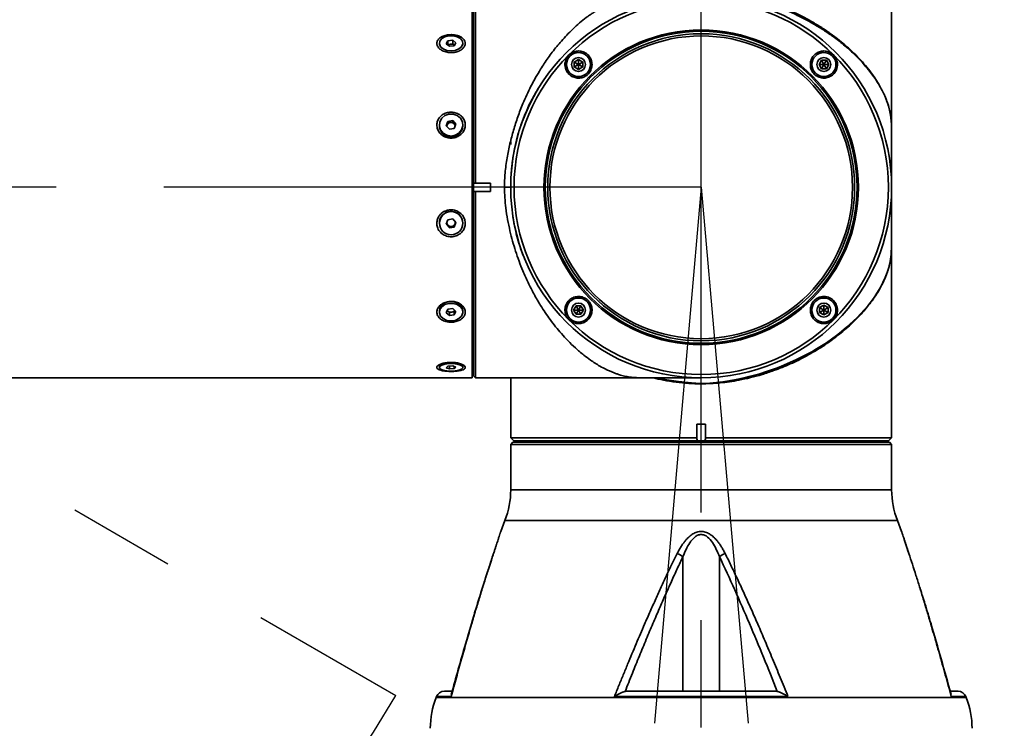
# Model space of a CAD drawing. Header units: millimetres. Extents: x -55 to 731, y 0 to 297.
# Tile 7 of 19: x 129 to 152, y 182 to 199. Entities that reach past the tile are written whole.
import ezdxf

# ---------------------------------------------------------------- set-up
doc = ezdxf.new("R2010")
doc.units = ezdxf.units.MM
doc.header["$PDSIZE"] = -1
doc.linetypes.add('CENTERX2', pattern=[20.32, 12.7, -2.54, 2.54, -2.54])
doc.layers.add('中心线层', color=6, linetype='CENTERX2', lineweight=25)
doc.layers.add('标注层', color=150, linetype='Continuous')
doc.styles.add('SLDTEXTSTYLE0', font='仿宋_GB2312')
doc.dimstyles.new('SLDDIMSTYLE0', dxfattribs={"dimtxt": 3.5, "dimasz": 4, "dimexe": 0, "dimexo": 0.0625, "dimgap": 0.875, "dimtad": 0, "dimtih": 1, "dimtoh": 1, "dimlfac": 10, "dimrnd": 1e-09, "dimzin": 12, "dimdsep": 46, "dimtxsty": 'SLDTEXTSTYLE0', "dimsah": 1, "dimcen": 0, "dimadec": 0, "dimazin": 3, "dimtfac": 1, "dimtdec": 3, "dimtofl": 0, "dimtmove": 0, "dimatfit": 3, "dimfxl": 0, "dimfrac": 2, "dimtolj": 1, "dimtzin": 12, "dimarcsym": 0})

# ---------------------------------------------------------------- blocks, each defined once
blk = doc.blocks.new('_D')
at = {"layer": '标注层'}
for p, q in [((160.535, 218.106), (167.525, 228.328)), ((167.525, 228.328), (178.505, 228.328))]:
    blk.add_line(p, q, dxfattribs=at)
blk.add_solid([(160.535, 218.106), (163.206, 221.126), (162.38, 221.69)], dxfattribs=at)
at = {"layer": '标注层', "char_height": 3.5, "attachment_point": 1, "style": 'SLDTEXTSTYLE0'}
for s, insert in [('%%c', (168.525, 232.84)), ('560', (172.395, 232.84))]:
    blk.add_mtext(s, dxfattribs=dict(at, insert=insert))

msp = doc.modelspace()

# ---------------------------------------------------------------- linework, layer by layer
at = {"color": 7, "linetype": 'Continuous', "lineweight": 35}
for p, q in [((149.2302, 195.1115), (149.2302, 200.1336)), ((139.3202, 194.9936), (139.3202, 199.4936)), ((139.3502, 199.4436), (139.3502, 195.0892)), ((139.4002, 199.4936), (139.4002, 195.0941)), ((138.7449, 198.4518), (138.7067, 198.3805)), ((138.8584, 198.4659), (138.7449, 198.4518)), ((138.7449, 198.3687), (138.7449, 198.4518)), ((138.9337, 198.4085), (138.8584, 198.4659)), ((138.8584, 198.3827), (138.8584, 198.4659)), ((138.5432, 198.3945), (138.5432, 198.3499)), ((138.7067, 198.3805), (138.782, 198.3231)), ((138.7384, 198.3564), (138.7449, 198.3687)), ((138.7449, 198.3687), (138.8017, 198.3757)), ((138.782, 198.3231), (138.8955, 198.3372)), ((138.8017, 198.3757), (138.8584, 198.3827)), ((138.8584, 198.3827), (138.8961, 198.354)), ((138.8955, 198.3372), (138.9337, 198.4085)), ((138.8961, 198.354), (138.9019, 198.3491)), ((138.8961, 198.354), (138.9021, 198.3495)), ((139.0972, 198.3499), (139.0972, 198.3945)), ((141.8311, 198.0082), (141.7311, 197.9504)), ((141.9311, 197.9504), (141.8311, 198.0082)), ((141.8311, 198.0082), (141.8311, 197.8927)), ((147.5716, 197.9927), (147.5139, 197.8927)), ((147.6871, 197.9927), (147.5716, 197.9927)), ((147.5716, 197.9927), (147.6294, 197.8927)), ((147.6871, 197.9927), (147.6294, 197.8927)), ((147.7448, 197.8927), (147.6871, 197.9927)), ((141.7311, 197.9504), (141.7311, 197.835)), ((141.7311, 197.9504), (141.8311, 197.8927)), ((141.7311, 197.835), (141.8311, 197.8927)), ((141.7311, 197.835), (141.8311, 197.7772)), ((141.9311, 197.9504), (141.8311, 197.8927)), ((141.9311, 197.835), (141.8311, 197.8927)), ((141.8311, 197.8927), (141.8311, 197.7772)), ((141.8311, 197.7772), (141.9311, 197.835)), ((141.9311, 197.835), (141.9311, 197.9504)), ((147.5139, 197.8927), (147.5716, 197.7927)), ((147.6294, 197.8927), (147.5139, 197.8927)), ((147.5716, 197.7927), (147.6294, 197.8927)), ((147.5716, 197.7927), (147.6871, 197.7927)), ((147.7448, 197.8927), (147.6294, 197.8927)), ((147.6871, 197.7927), (147.6294, 197.8927)), ((147.6871, 197.7927), (147.7448, 197.8927)), ((138.5432, 196.4655), (138.5432, 196.4462)), ((138.7449, 196.5482), (138.7067, 196.4452)), ((138.7067, 196.4452), (138.782, 196.3625)), ((138.7162, 196.4348), (138.7258, 196.4607)), ((138.7258, 196.4607), (138.7449, 196.5122)), ((138.8584, 196.5684), (138.7449, 196.5482)), ((138.7449, 196.5122), (138.7449, 196.5482)), ((138.7449, 196.5122), (138.8017, 196.5223)), ((138.782, 196.3625), (138.8955, 196.3827)), ((138.8017, 196.5223), (138.8584, 196.5324)), ((138.9337, 196.4857), (138.8584, 196.5684)), ((138.8584, 196.5324), (138.8584, 196.5684)), ((138.8584, 196.5324), (138.8961, 196.4911)), ((138.8955, 196.3827), (138.9337, 196.4857)), ((138.8961, 196.4911), (138.9242, 196.4601)), ((139.0972, 196.4462), (139.0972, 196.4655)), ((149.2295, 196.0813), (149.2294, 195.9756)), ((149.229, 195.8001), (149.229, 195.7999)), ((149.2291, 195.8509), (149.2291, 195.8292)), ((139.3202, 190.4936), (139.3202, 194.9936)), ((139.3502, 195.0892), (139.3813, 195.0941)), ((139.3502, 194.898), (139.3502, 195.0892)), ((139.3813, 195.0941), (139.4002, 195.0941)), ((139.4002, 195.0941), (139.7502, 195.0941)), ((139.7502, 195.0941), (139.7502, 194.8931)), ((140.2302, 194.9936), (140.2302, 194.9607)), ((149.2102, 195.0941), (149.2291, 195.0941)), ((149.2291, 195.0941), (149.2291, 194.8931)), ((139.3502, 194.898), (139.3502, 190.5446)), ((139.3813, 194.8931), (139.3502, 194.898)), ((139.4002, 194.8931), (139.3813, 194.8931)), ((139.4002, 194.8931), (139.4002, 190.4947)), ((139.7502, 194.8931), (139.4002, 194.8931)), ((149.229, 194.8907), (149.229, 194.1873)), ((149.2302, 189.0736), (149.2302, 194.8756)), ((138.5432, 194.1532), (138.5432, 194.142)), ((138.7449, 194.228), (138.7067, 194.121)), ((138.7067, 194.121), (138.782, 194.035)), ((138.7444, 194.0988), (138.712, 194.1358)), ((138.782, 194.0558), (138.7444, 194.0988)), ((138.8584, 194.249), (138.7449, 194.228)), ((138.8387, 194.0663), (138.782, 194.0558)), ((138.782, 194.035), (138.8955, 194.056)), ((138.782, 194.0558), (138.782, 194.035)), ((138.8955, 194.0769), (138.8387, 194.0663)), ((138.9337, 194.163), (138.8584, 194.249)), ((138.8955, 194.056), (138.9337, 194.163)), ((138.9146, 194.1303), (138.8955, 194.0769)), ((138.8955, 194.0769), (138.8955, 194.056)), ((138.9284, 194.1691), (138.9146, 194.1303)), ((139.0924, 194.2036), (139.0972, 194.1532)), ((139.0972, 194.142), (139.0972, 194.1532)), ((141.7733, 192.1944), (141.7156, 192.0944)), ((141.8888, 192.1944), (141.7733, 192.1944)), ((141.7733, 192.1944), (141.8311, 192.0944)), ((141.8888, 192.1944), (141.8311, 192.0944)), ((141.9465, 192.0944), (141.8888, 192.1944)), ((147.6294, 192.2099), (147.5294, 192.1522)), ((147.7294, 192.1522), (147.6294, 192.2099)), ((147.6294, 192.0944), (147.6294, 192.2099)), ((138.5432, 192.0854), (138.5432, 192.0468)), ((138.7449, 192.1129), (138.7067, 192.0306)), ((138.7067, 192.0306), (138.782, 191.9644)), ((138.7444, 192.0695), (138.7305, 192.0818)), ((138.782, 192.0364), (138.7444, 192.0695)), ((138.8584, 192.1291), (138.7449, 192.1129)), ((138.8387, 192.0445), (138.782, 192.0364)), ((138.782, 192.0364), (138.782, 191.9644)), ((138.782, 191.9644), (138.8955, 191.9806)), ((138.8955, 192.0526), (138.8387, 192.0445)), ((138.9337, 192.0629), (138.8584, 192.1291)), ((138.9099, 192.0838), (138.8955, 192.0526)), ((138.8955, 191.9806), (138.9337, 192.0629)), ((138.8955, 192.0526), (138.8955, 191.9806)), ((139.0924, 192.1242), (139.0972, 192.0854)), ((139.0972, 192.0468), (139.0972, 192.0854)), ((141.7156, 192.0944), (141.7733, 191.9944)), ((141.7156, 192.0944), (141.8311, 192.0944)), ((141.7733, 191.9944), (141.8311, 192.0944)), ((141.7733, 191.9944), (141.8888, 191.9944)), ((141.8311, 192.0944), (141.9465, 192.0944)), ((141.8888, 191.9944), (141.8311, 192.0944)), ((141.8888, 191.9944), (141.9465, 192.0944)), ((147.5294, 192.1522), (147.5294, 192.0367)), ((147.5294, 192.1522), (147.6294, 192.0944)), ((147.5294, 192.0367), (147.6294, 192.0944)), ((147.5294, 192.0367), (147.6294, 191.979)), ((147.7294, 192.1522), (147.6294, 192.0944)), ((147.7294, 192.0367), (147.6294, 192.0944)), ((147.6294, 191.979), (147.6294, 192.0944)), ((147.6294, 191.979), (147.7294, 192.0367)), ((147.7294, 192.0367), (147.7294, 192.1522)), ((138.5432, 190.7968), (138.5432, 190.7411)), ((138.7449, 190.7697), (138.7067, 190.7341)), ((138.8584, 190.7767), (138.7449, 190.7697)), ((138.782, 190.772), (138.782, 190.7055)), ((138.9337, 190.7481), (138.8584, 190.7767)), ((139.0972, 190.7411), (139.0972, 190.7968)), ((139.3202, 190.7936), (139.3502, 190.7936)), ((138.7067, 190.7341), (138.782, 190.7055)), ((138.782, 190.7055), (138.8955, 190.7124)), ((138.8955, 190.7626), (138.8955, 190.7124)), ((138.8955, 190.7124), (138.9337, 190.7481)), ((139.3502, 190.5446), (139.3813, 190.5136)), ((122.1402, 190.4936), (139.3202, 190.4936)), ((139.3813, 190.5136), (139.4002, 190.4947)), ((139.4002, 190.4947), (139.3813, 190.5136)), ((139.4002, 190.4947), (139.7502, 190.4947)), ((139.7502, 190.4947), (139.7502, 190.4936)), ((139.7502, 190.4936), (144.7302, 190.4936)), ((140.2302, 190.4936), (140.2302, 189.0736)), ((144.6488, 190.4943), (144.6473, 190.4943)), ((144.6297, 189.4036), (144.8307, 189.4036)), ((144.6297, 189.0736), (144.6297, 189.4036)), ((144.8307, 189.4036), (144.8307, 189.0736)), ((140.2302, 189.0736), (140.3006, 189.0032)), ((140.2302, 189.0736), (144.6297, 189.0736)), ((140.2802, 188.9736), (140.2302, 188.9236)), ((140.2302, 188.9236), (140.2302, 187.8492)), ((149.2302, 188.9236), (140.2302, 188.9236)), ((149.1802, 188.9736), (140.2802, 188.9736)), ((140.4302, 189.0039), (140.4302, 188.9736)), ((144.6297, 189.0547), (144.6297, 189.0736)), ((144.6435, 189.0036), (144.6297, 189.0547)), ((144.8307, 189.0547), (144.8169, 189.0036)), ((144.8307, 189.0736), (149.2302, 189.0736)), ((144.8307, 189.0736), (144.8307, 189.0547)), ((149.0302, 188.9736), (149.0302, 189.0039)), ((149.1598, 189.0032), (149.2302, 189.0736)), ((149.2302, 188.9236), (149.1802, 188.9736)), ((149.2302, 187.8492), (149.2302, 188.9236)), ((140.0939, 187.1236), (139.9938, 186.8665)), ((149.4666, 186.8665), (149.3665, 187.1236)), ((139.9938, 186.8665), (139.9879, 186.8489)), ((149.4725, 186.8489), (149.4666, 186.8665)), ((149.5279, 186.6762), (149.6372, 186.3447)), ((144.3, 183.0936), (144.3, 186.2721)), ((145.1604, 183.0936), (145.1604, 186.2721)), ((138.8298, 183.0936), (138.6616, 183.0936)), ((145.1604, 183.0936), (145.584, 183.0936)), ((150.7988, 183.0936), (150.6262, 183.0936)), ((138.4753, 182.9661), (138.4665, 182.9436)), ((138.8209, 182.9661), (138.8285, 183.0178)), ((146.7807, 182.9661), (142.6797, 182.9661)), ((150.6319, 183.0182), (150.6395, 182.9661)), ((150.9939, 182.9436), (150.9852, 182.9661))]:
    msp.add_line(p, q, dxfattribs=at)
at = {"color": 8, "linetype": 'Continuous', "lineweight": 35}
for p, q in [((140.231, 196.0049), (140.2309, 196.0731)), ((149.229, 195.7999), (149.229, 195.3331)), ((149.229, 195.1967), (149.229, 195.0964)), ((140.2302, 187.8492), (149.2302, 187.8492)), ((149.3665, 187.1236), (140.0939, 187.1236)), ((150.9939, 182.9436), (138.4665, 182.9436)), ((138.8209, 182.9661), (138.4753, 182.9661)), ((150.9852, 182.9661), (150.6395, 182.9661))]:
    msp.add_line(p, q, dxfattribs=at)
at = {"color": 7, "linetype": 'Continuous', "lineweight": 35, "flags": 128}
for points in [[(138.8202, 198.2131), (138.7201, 198.2254), (138.6336, 198.2604), (138.5723, 198.3136), (138.5444, 198.3778), (138.5538, 198.4441), (138.5992, 198.5038), (138.6744, 198.5487), (138.7693, 198.5728), (138.8711, 198.5728), (138.966, 198.5487), (139.0413, 198.5038), (139.0866, 198.4441), (139.096, 198.3778), (139.0682, 198.3136), (139.0068, 198.2604), (138.9203, 198.2254), (138.8202, 198.2131)], [(138.8202, 196.2037), (138.7201, 196.2214), (138.6336, 196.272), (138.5723, 196.3488), (138.5444, 196.4413), (138.5538, 196.5371), (138.5992, 196.6232), (138.6744, 196.688), (138.7693, 196.7228), (138.8711, 196.7228), (138.966, 196.688), (139.0413, 196.6232), (139.0866, 196.5371), (139.096, 196.4413), (139.0682, 196.3488), (139.0068, 196.272), (138.9203, 196.2214), (138.8202, 196.2037)], [(138.5432, 192.0854), (138.5618, 192.1607), (138.6152, 192.2262), (138.6964, 192.2726), (138.7942, 192.2938), (138.8956, 192.2868), (138.9868, 192.2527), (139.0555, 192.1959), (139.0924, 192.1242)], [(138.8202, 191.8374), (138.7201, 191.8516), (138.6336, 191.8921), (138.5723, 191.9534), (138.5444, 192.0274), (138.5538, 192.1041), (138.5992, 192.1729), (138.6744, 192.2247), (138.7693, 192.2525), (138.8711, 192.2525), (138.966, 192.2247), (139.0413, 192.1729), (139.0866, 192.1041), (139.096, 192.0274), (139.0682, 191.9534), (139.0068, 191.8921), (138.9203, 191.8516), (138.8202, 191.8374)], [(138.7444, 192.0695), (138.7365, 192.0774), (138.7315, 192.0839)], [(138.8202, 190.6505), (138.7201, 190.6566), (138.6336, 190.6741), (138.5723, 190.7007), (138.5444, 190.7327), (138.5538, 190.7659), (138.5992, 190.7957), (138.6744, 190.8181), (138.7693, 190.8302), (138.8711, 190.8302), (138.966, 190.8181), (139.0413, 190.7957), (139.0866, 190.7659), (139.096, 190.7327), (139.0682, 190.7007), (139.0068, 190.6741), (138.9203, 190.6566), (138.8202, 190.6505)]]:
    msp.add_lwpolyline(points, dxfattribs=at)
at = {"color": 8, "linetype": 'Continuous', "lineweight": 35, "flags": 128}
msp.add_lwpolyline([(143.7089, 190.4959), (143.9192, 190.4505), (144.195, 190.4048), (144.5023, 190.3727), (144.7176, 190.3641), (144.9376, 190.3713), (145.2389, 190.4012), (145.5162, 190.4457), (145.7477, 190.4945), (145.8636, 190.5227), (145.9861, 190.5549), (146.1149, 190.5917), (146.2497, 190.6335), (146.3901, 190.6808), (146.5358, 190.7339), (146.6861, 190.7932), (146.9857, 190.9254), (147.3449, 191.1119), (147.4563, 191.1768), (147.5707, 191.2471), (147.6875, 191.3231), (147.8062, 191.4051), (147.9262, 191.493), (148.0465, 191.587), (148.1666, 191.6871), (148.4091, 191.9124), (148.6638, 192.1941), (148.7202, 192.2651), (148.7757, 192.339), (148.8298, 192.4156), (148.8822, 192.4949), (148.9326, 192.5768), (148.9805, 192.6613), (149.0256, 192.7481), (149.0777, 192.8611), (149.1111, 192.9435), (149.1302, 192.9958), (149.1353, 193.0106), (149.1368, 193.0152), (149.1374, 193.017), (149.1376, 193.0176), (149.1377, 193.0178), (149.1377, 193.0179), (149.1378, 193.0179), (149.1378, 193.0179), (149.1378, 193.018), (149.1378, 193.018), (149.1378, 193.018), (149.1378, 193.018), (149.1378, 193.018), (149.1634, 193.1015), (149.1824, 193.1757), (149.196, 193.2408), (149.2056, 193.297), (149.2132, 193.3542), (149.2187, 193.4082), (149.2224, 193.459), (149.2267, 193.5618), (149.2279, 193.6159), (149.2287, 193.6717), (149.2291, 193.7232), (149.2293, 193.7833), (149.2295, 193.8519), (149.2295, 193.9286), (149.2294, 194.0224), (149.229, 194.1888)], dxfattribs=at)
at = {"color": 7, "linetype": 'Continuous', "lineweight": 35}
for centre, radius in [((144.7302, 194.9936), 4.5), ((144.7302, 194.9936), 4.422), ((144.7302, 194.9936), 3.7157), ((144.7302, 194.9936), 3.684), ((144.7302, 194.9936), 3.625), ((144.7302, 194.9936), 3.575), ((141.8311, 197.8927), 0.285), ((141.8311, 197.8927), 0.165), ((147.6294, 197.8927), 0.285), ((147.6294, 197.8927), 0.165), ((138.8214, 194.1455), 0.2755), ((141.8311, 192.0944), 0.285), ((141.8311, 192.0944), 0.165), ((147.6294, 192.0944), 0.285), ((147.6294, 192.0944), 0.165)]:
    msp.add_circle(centre, radius, dxfattribs=at)
for centre, radius, start, end in [((138.8128, 198.2599), 0.1163, 95.48878, 126.91965), ((138.8212, 198.2443), 0.1328, 55.69549, 98.44128), ((138.8202, 196.456), 0.2772, 182.03546, 357.96454), ((138.81, 196.4294), 0.0898, 159.59912, 179.37346), ((138.8177, 196.4251), 0.0985, 99.35904, 158.80728), ((138.8204, 196.4208), 0.1033, 42.89823, 100.43814), ((138.8282, 196.4288), 0.0921, 10.43052, 42.53918), ((138.8205, 194.1486), 0.2774, 11.42581, 179.06022), ((138.8174, 194.163), 0.0972, 182.36569, 221.29392), ((138.8202, 194.1656), 0.101, 221.4003, 280.60268), ((138.8211, 194.1642), 0.0995, 280.24385, 340.081), ((138.8237, 194.1628), 0.0965, 340.33014, 10.38117), ((138.8195, 192.1624), 0.1194, 231.0385, 279.27809), ((138.8275, 192.1468), 0.1029, 276.30136, 322.67535), ((138.2302, 187.8492), 2, 338.72683, 0), ((151.2302, 187.8492), 2, 180, 201.27317), ((139.8522, 186.3247), 0.0352, 145.34296, 180.40173), ((143.9324, 185.7466), 0.6413, 55.02637, 68.83745), ((145.528, 185.7466), 0.6413, 111.16255, 124.97363), ((149.6082, 186.3247), 0.0352, 359.59827, 34.65704), ((138.6616, 182.8936), 0.2, 90, 158.72683), ((150.7988, 182.8936), 0.2, 21.27317, 90), ((140.3302, 182.218), 2, 158.72683, 180), ((149.1302, 182.218), 2, 0, 21.27317)]:
    msp.add_arc(centre, radius, start, end, dxfattribs=at)
for points, knots in [([(140.0792, 194.9936), (140.0833, 195.105), (140.0919, 195.3389), (140.1414, 195.6842), (140.2086, 196.0235), (140.2946, 196.3472), (140.3965, 196.6633), (140.5031, 196.9398), (140.6086, 197.1791), (140.7087, 197.3843), (140.8181, 197.5874), (140.9236, 197.7653), (141.0232, 197.9202), (141.1154, 198.0545), (141.2136, 198.1882), (141.3178, 198.3206), (141.4316, 198.4553), (141.5588, 198.594), (141.7026, 198.7375), (141.8564, 198.8761), (141.9875, 198.9813), (142.0903, 199.0572), (142.167, 199.1105), (142.2462, 199.162), (142.328, 199.2113), (142.4122, 199.2581), (142.4956, 199.3001), (142.5894, 199.3435), (142.6958, 199.3871), (142.8122, 199.4258), (142.9239, 199.4553), (143.0153, 199.4719), (143.0895, 199.4811), (143.1425, 199.4857), (143.2074, 199.4896), (143.2795, 199.4915), (143.3587, 199.4925), (143.4709, 199.4931), (143.6704, 199.4932), (143.843, 199.4927), (143.9426, 199.4924)], [0, 0, 0, 0, 0.0397834, 0.0834681, 0.1249798, 0.1653559, 0.2069955, 0.249983, 0.279666, 0.3103859, 0.3421608, 0.3750074, 0.3980622, 0.4220894, 0.4470924, 0.4730748, 0.5000393, 0.5307154, 0.5647592, 0.602173, 0.6386728, 0.6558216, 0.6735395, 0.6918263, 0.7106824, 0.7301074, 0.7501016, 0.7681381, 0.7954678, 0.8251241, 0.8501246, 0.8751331, 0.8873043, 0.8977059, 0.9063862, 0.9222433, 0.9299066, 0.9375875, 0.9639646, 1, 1, 1, 1]), ([(149.229, 195.7983), (149.2292, 195.8691), (149.2296, 196.0107), (149.2295, 196.192), (149.2287, 196.3308), (149.2265, 196.4566), (149.2192, 196.5974), (149.1995, 196.7409), (149.1644, 196.891), (149.1155, 197.0382), (149.0562, 197.1782), (148.9835, 197.3242), (148.895, 197.4764), (148.7908, 197.6299), (148.68, 197.7751), (148.5312, 197.9514), (148.3284, 198.1599), (148.0771, 198.38), (147.8322, 198.5668), (147.5839, 198.7345), (147.3338, 198.8841), (147.0674, 199.0248), (146.7924, 199.152), (146.5137, 199.2647), (146.3228, 199.3286), (146.236, 199.3577)], [0, 0, 0, 0, 0.0316073, 0.0632826, 0.0791775, 0.0949668, 0.126379, 0.1669774, 0.2071732, 0.2517626, 0.293363, 0.3275316, 0.3766295, 0.4234129, 0.4592013, 0.5016946, 0.5761741, 0.6425996, 0.7010195, 0.7515715, 0.8067722, 0.8549742, 0.9055857, 0.9570713, 1, 1, 1, 1]), ([(146.7255, 199.2129), (146.8075, 199.1769), (146.9759, 199.1032), (147.2198, 198.978), (147.4626, 198.8388), (147.6967, 198.6888), (147.841, 198.5821), (147.9122, 198.5295)], [0, 0, 0, 0, 0.1836021, 0.3767885, 0.5797255, 0.7925609, 1, 1, 1, 1]), ([(138.8202, 198.1733), (138.7882, 198.1751), (138.7172, 198.1792), (138.617, 198.2144), (138.5354, 198.2714), (138.4882, 198.3412), (138.4794, 198.4133), (138.5071, 198.4801), (138.5676, 198.5362), (138.6555, 198.5771), (138.7449, 198.5953), (138.8333, 198.5996), (138.9232, 198.5921), (139.0234, 198.5632), (139.105, 198.5124), (139.1522, 198.4474), (139.1611, 198.3762), (139.1333, 198.3065), (139.0729, 198.2448), (138.9849, 198.1981), (138.8955, 198.1759), (138.8391, 198.1739), (138.8202, 198.1733)], [0, 0, 0, 0, 0.0464245, 0.1026929, 0.158138, 0.2118626, 0.2637021, 0.3144928, 0.3656078, 0.418172, 0.472562, 0.5000001, 0.5464245, 0.6026927, 0.6581377, 0.7118629, 0.7637023, 0.8144931, 0.8656081, 0.9181721, 0.9725618, 1, 1, 1, 1]), ([(147.9122, 198.5295), (147.9688, 198.4851), (148.0875, 198.392), (148.258, 198.2412), (148.4237, 198.0802), (148.5788, 197.9116), (148.7175, 197.7415), (148.8589, 197.544), (148.9665, 197.3647), (149.047, 197.2032), (149.0981, 197.0847), (149.1413, 196.9661), (149.1748, 196.8514), (149.1979, 196.7446), (149.212, 196.6506), (149.2208, 196.5622), (149.2258, 196.4706), (149.228, 196.3799), (149.2289, 196.3002), (149.2294, 196.2143), (149.2297, 196.0457), (149.2293, 195.9015), (149.229, 195.7999)], [0, 0, 0, 0, 0.0601991, 0.1262358, 0.1981196, 0.268274, 0.3407918, 0.4119082, 0.514647, 0.5639845, 0.6132846, 0.6625474, 0.7126491, 0.7566111, 0.7916586, 0.8200833, 0.8499666, 0.8759573, 0.8906754, 0.905852, 0.9336825, 1, 1, 1, 1]), ([(142.0574, 198.119), (142.0807, 198.0904), (142.1275, 198.0332), (142.1557, 197.9237), (142.1475, 197.8128), (142.1025, 197.7119), (142.0281, 197.6331), (141.9335, 197.5834), (141.8281, 197.5669), (141.722, 197.5854), (141.6483, 197.6265), (141.5859, 197.6826), (141.5361, 197.753), (141.5063, 197.8607), (141.5145, 197.9717), (141.559, 198.0725), (141.6332, 198.1517), (141.7282, 198.2019), (141.8343, 198.2186), (141.9404, 198.1997), (142.0144, 198.1592), (142.0489, 198.1269), (142.0574, 198.119)], [0, 0, 0, 0, 0.0554952, 0.1110075, 0.1659529, 0.2195194, 0.2717106, 0.323262, 0.3752078, 0.4283453, 0.4828829, 0.500406, 0.5556417, 0.6109027, 0.6654533, 0.7188026, 0.7711611, 0.8230917, 0.8752733, 0.9282885, 0.9824458, 1, 1, 1, 1]), ([(147.8556, 198.119), (147.8782, 198.0915), (147.9235, 198.0366), (147.9525, 197.9321), (147.9482, 197.8249), (147.9082, 197.7237), (147.8362, 197.6403), (147.7392, 197.5853), (147.6287, 197.5663), (147.5189, 197.5856), (147.445, 197.6277), (147.3845, 197.6825), (147.3366, 197.7495), (147.3061, 197.852), (147.3103, 197.9592), (147.3497, 198.0607), (147.4219, 198.1446), (147.5191, 198.2), (147.6296, 198.2191), (147.7389, 198.1998), (147.8135, 198.1585), (147.8476, 198.1265), (147.8556, 198.119)], [0, 0, 0, 0, 0.0521768, 0.1043378, 0.1569657, 0.2106572, 0.2654845, 0.3210642, 0.3766058, 0.4312055, 0.4843434, 0.4999963, 0.5519243, 0.6038283, 0.6564158, 0.7104034, 0.7655995, 0.8212757, 0.8765392, 0.9307526, 0.9837757, 1, 1, 1, 1]), ([(138.8202, 196.7681), (138.8523, 196.7657), (138.9232, 196.7604), (139.0234, 196.7144), (139.105, 196.6383), (139.1522, 196.542), (139.1611, 196.4387), (139.1333, 196.3396), (139.0729, 196.2536), (138.9849, 196.1888), (138.8955, 196.1596), (138.8072, 196.1526), (138.7172, 196.1647), (138.6171, 196.211), (138.5354, 196.2905), (138.4882, 196.3887), (138.4794, 196.4924), (138.5071, 196.5902), (138.5676, 196.674), (138.6555, 196.7358), (138.7449, 196.7647), (138.8013, 196.7672), (138.8202, 196.7681)], [0, 0, 0, 0, 0.0464244, 0.1026925, 0.1581375, 0.211863, 0.2637021, 0.314493, 0.3656079, 0.4181718, 0.4725618, 0.5, 0.5464245, 0.602693, 0.6581379, 0.7118629, 0.7637019, 0.8144927, 0.865608, 0.9181718, 0.9725618, 1, 1, 1, 1]), ([(140.4829, 196.4994), (140.4935, 196.5247), (140.5067, 196.5564), (140.5206, 196.5899), (140.5243, 196.5988), (140.5254, 196.6013), (140.5399, 196.6363), (140.5541, 196.6706), (140.5683, 196.7049)], [0, 0, 0, 0, 0.368742, 0.4640561, 0.4894486, 0.498752, 0.4999999, 1, 1, 1, 1]), ([(140.2293, 194.9936), (140.2296, 195.0315), (140.2302, 195.1127), (140.2353, 195.2427), (140.2444, 195.3777), (140.2567, 195.5041), (140.2723, 195.632), (140.2939, 195.773), (140.3228, 195.9265), (140.3559, 196.0737), (140.3921, 196.2128), (140.4333, 196.3541), (140.4661, 196.45), (140.4829, 196.4994)], [0, 0, 0, 0, 0.07277198, 0.15605462, 0.24999047, 0.33360383, 0.4016901, 0.49998961, 0.61120402, 0.70750981, 0.79706412, 0.8955666, 1, 1, 1, 1]), ([(149.2284, 195.1855), (149.2286, 195.1833), (149.2294, 195.1751), (149.2293, 195.2129), (149.2292, 195.2825), (149.2289, 195.3685), (149.2286, 195.4829), (149.2282, 195.6572), (149.228, 195.8711), (149.2278, 196.1195), (149.2277, 196.2925), (149.2276, 196.3842)], [0, 0, 0, 0, 0.0418895, 0.15835, 0.2127078, 0.2706561, 0.3748595, 0.5116248, 0.6813435, 0.8311553, 1, 1, 1, 1]), ([(149.2294, 195.9756), (149.2294, 195.9564), (149.2294, 195.9146), (149.2292, 195.8733), (149.2291, 195.8509)], [0, 0, 0, 0, 0.4586046, 1, 1, 1, 1]), ([(143.9426, 190.4948), (143.8428, 190.4945), (143.7157, 190.494), (143.5625, 190.494), (143.4884, 190.4941), (143.4, 190.4943), (143.3179, 190.495), (143.2449, 190.4965), (143.1512, 190.4999), (143.0445, 190.5098), (142.9187, 190.5328), (142.8132, 190.5612), (142.7265, 190.5901), (142.6545, 190.6171), (142.5788, 190.6485), (142.4718, 190.6979), (142.3158, 190.7805), (142.1348, 190.8961), (141.9416, 191.04), (141.7638, 191.1915), (141.5871, 191.3628), (141.4312, 191.5314), (141.2919, 191.6977), (141.1646, 191.8638), (141.0464, 192.0316), (140.9174, 192.2305), (140.7808, 192.4644), (140.641, 192.7368), (140.5234, 192.9986), (140.4255, 193.2478), (140.344, 193.4837), (140.2725, 193.7214), (140.187, 194.0575), (140.1022, 194.4802), (140.0865, 194.8304), (140.0792, 194.9936)], [0, 0, 0, 0, 0.0360129, 0.0458367, 0.0546381, 0.0624861, 0.0777624, 0.0855727, 0.0936848, 0.1223113, 0.1513347, 0.1800125, 0.1968906, 0.213036, 0.2307187, 0.2499391, 0.2876158, 0.3388072, 0.3749689, 0.4212755, 0.4629511, 0.4999989, 0.5334782, 0.5654733, 0.59599, 0.6250355, 0.6686083, 0.7102682, 0.7500567, 0.7823879, 0.8139799, 0.8448667, 0.8750849, 0.9417899, 1, 1, 1, 1]), ([(140.2293, 194.9936), (140.2241, 194.9936), (140.2138, 194.9936), (140.1738, 194.9936), (140.1276, 194.9936), (140.0955, 194.9936), (140.0792, 194.9936)], [0, 0, 0, 0, 0.280218, 0.5552378, 0.773744, 1, 1, 1, 1]), ([(149.2275, 193.5906), (149.2275, 193.6046), (149.2275, 193.7065), (149.2275, 193.8702), (149.2274, 194.0573), (149.2272, 194.1871), (149.2267, 194.3002), (149.2265, 194.4346), (149.2263, 194.5966), (149.2262, 194.732), (149.2265, 194.7987), (149.2255, 194.7835), (149.2255, 194.7829)], [0, 0, 0, 0, 0.0218771, 0.158673, 0.2661323, 0.3459265, 0.4032835, 0.5084431, 0.6475423, 0.8212151, 0.9923624, 1, 1, 1, 1]), ([(138.4842, 194.142), (138.4873, 194.1748), (138.4938, 194.2422), (138.5452, 194.3348), (138.6245, 194.4096), (138.7273, 194.4565), (138.8427, 194.4684), (138.9574, 194.4417), (139.0563, 194.3787), (139.1264, 194.2882), (139.1531, 194.2039), (139.1583, 194.1224), (139.1451, 194.0421), (139.0956, 193.9507), (139.0158, 193.8775), (138.9131, 193.8318), (138.7977, 193.8202), (138.683, 193.8462), (138.584, 193.9076), (138.5143, 193.9966), (138.4867, 194.0802), (138.4847, 194.129), (138.4842, 194.142)], [0, 0, 0, 0, 0.0482593, 0.0991393, 0.1511608, 0.2049803, 0.2604183, 0.3167014, 0.3728137, 0.4277219, 0.4807382, 0.4999994, 0.5482597, 0.5991395, 0.6511605, 0.7049803, 0.7604182, 0.8167013, 0.8728134, 0.9277216, 0.9807384, 1, 1, 1, 1]), ([(149.229, 194.1873), (149.2292, 194.1324), (149.2295, 194.0306), (149.2296, 193.906), (149.2295, 193.8175), (149.2292, 193.7308), (149.2286, 193.6395), (149.2267, 193.5502), (149.224, 193.4823), (149.2178, 193.3849), (149.203, 193.2654), (149.1688, 193.1076), (149.1146, 192.94), (149.0427, 192.7722), (148.9358, 192.5658), (148.78, 192.3225), (148.5376, 192.0226), (148.2554, 191.7345), (148.022, 191.5464), (147.9122, 191.4579)], [0, 0, 0, 0, 0.0360061, 0.0667818, 0.0807842, 0.0935625, 0.1237314, 0.1423964, 0.1615282, 0.181438, 0.2349875, 0.2950298, 0.3734344, 0.4446012, 0.5046488, 0.6311039, 0.7471234, 0.8810904, 1, 1, 1, 1]), ([(149.229, 194.1888), (149.229, 194.1884), (149.229, 194.1877), (149.229, 194.1873), (149.229, 194.1873), (149.229, 194.1873)], [0, 0, 0, 0, 0.5812927, 0.8067318, 1, 1, 1, 1]), ([(140.4829, 193.4878), (140.4877, 193.4761), (140.5019, 193.4419), (140.5306, 193.3734), (140.5541, 193.3165), (140.5683, 193.2822)], [0, 0, 0, 0, 0.1700309, 0.4999981, 1, 1, 1, 1]), ([(142.0574, 192.3207), (142.0799, 192.2934), (142.1249, 192.2387), (142.154, 192.1349), (142.1502, 192.028), (142.1107, 191.9264), (142.0386, 191.8425), (141.9413, 191.7871), (141.8309, 191.768), (141.7214, 191.7872), (141.6473, 191.829), (141.5864, 191.884), (141.538, 191.9517), (141.5076, 192.0547), (141.5123, 192.1623), (141.5522, 192.2635), (141.6243, 192.3468), (141.7213, 192.4018), (141.8318, 192.4209), (141.9413, 192.4013), (142.0158, 192.3598), (142.0496, 192.328), (142.0574, 192.3207)], [0, 0, 0, 0, 0.05192803, 0.10383167, 0.15641916, 0.21040702, 0.26560292, 0.32127924, 0.37654259, 0.43075588, 0.48377912, 0.50000321, 0.55218033, 0.60434131, 0.65696916, 0.71066064, 0.76548791, 0.82106763, 0.8766092, 0.9312087, 0.98434665, 1, 1, 1, 1]), ([(147.8556, 192.3207), (147.8789, 192.2922), (147.9255, 192.2353), (147.9539, 192.1261), (147.946, 192.0155), (147.9014, 191.9147), (147.8272, 191.8354), (147.7322, 191.7852), (147.6262, 191.7686), (147.5199, 191.7873), (147.4465, 191.8284), (147.384, 191.8844), (147.3341, 191.9551), (147.3044, 192.0631), (147.313, 192.1744), (147.3579, 192.2752), (147.4323, 192.354), (147.5269, 192.4037), (147.6324, 192.4203), (147.7383, 192.4015), (147.8125, 192.3611), (147.8472, 192.3286), (147.8556, 192.3207)], [0, 0, 0, 0, 0.0552354, 0.110496, 0.165047, 0.2183959, 0.270755, 0.3226855, 0.3748671, 0.4278823, 0.4820395, 0.4995935, 0.5550887, 0.610601, 0.6655472, 0.719113, 0.7713047, 0.8228559, 0.8748018, 0.9279392, 0.9824768, 1, 1, 1, 1]), ([(138.8202, 191.8093), (138.7882, 191.8112), (138.7172, 191.8152), (138.617, 191.8507), (138.5354, 191.9099), (138.4882, 191.9857), (138.4794, 192.068), (138.5071, 192.148), (138.5676, 192.2183), (138.6555, 192.2716), (138.7449, 192.2958), (138.8333, 192.3016), (138.9232, 192.2916), (139.0234, 192.2533), (139.105, 192.188), (139.1522, 192.1082), (139.1611, 192.0251), (139.1333, 191.9476), (139.0729, 191.8821), (138.9849, 191.8342), (138.8955, 191.812), (138.8391, 191.81), (138.8202, 191.8093)], [0, 0, 0, 0, 0.0464246, 0.1026929, 0.1581378, 0.2118627, 0.2637021, 0.3144932, 0.3656082, 0.418172, 0.472562, 0.5000002, 0.5464245, 0.6026927, 0.658138, 0.7118626, 0.7637021, 0.8144927, 0.8656081, 0.9181719, 0.9725618, 1, 1, 1, 1]), ([(147.9122, 191.4579), (147.8615, 191.42), (147.7643, 191.3475), (147.6001, 191.2361), (147.4233, 191.1254), (147.1692, 190.9811), (146.8492, 190.8204), (146.5741, 190.7146), (146.4415, 190.6637)], [0, 0, 0, 0, 0.123497, 0.2366685, 0.3754079, 0.5094622, 0.7636656, 1, 1, 1, 1]), ([(138.8202, 190.6461), (138.7882, 190.6467), (138.7172, 190.6482), (138.617, 190.6613), (138.5354, 190.6841), (138.4882, 190.7149), (138.4794, 190.7501), (138.5071, 190.786), (138.5676, 190.8188), (138.6555, 190.8445), (138.7449, 190.8564), (138.8333, 190.8593), (138.9232, 190.8543), (139.0234, 190.8356), (139.105, 190.8045), (139.1522, 190.7679), (139.1611, 190.7315), (139.1333, 190.6992), (139.0729, 190.6733), (138.9849, 190.6552), (138.8955, 190.647), (138.8391, 190.6463), (138.8202, 190.6461)], [0, 0, 0, 0, 0.0464245, 0.1026928, 0.158138, 0.2118628, 0.2637023, 0.3144932, 0.3656079, 0.4181722, 0.472562, 0.5000002, 0.5464246, 0.6026931, 0.658138, 0.7118628, 0.7637021, 0.8144929, 0.8656078, 0.9181721, 0.9725618, 1, 1, 1, 1]), ([(146.4415, 190.6637), (146.3508, 190.6326), (146.1724, 190.5716), (145.8974, 190.497), (145.5689, 190.4252), (145.1804, 190.3659), (144.8798, 190.356), (144.7302, 190.3511)], [0, 0, 0, 0, 0.1712952, 0.3366277, 0.4963327, 0.749451, 1, 1, 1, 1]), ([(143.6422, 190.4941), (143.6422, 190.4941), (143.5688, 190.4941), (143.4704, 190.4939), (143.3592, 190.4947), (143.3094, 190.4951), (143.2847, 190.4959), (143.2767, 190.4961)], [0, 0, 0, 0, 0.000156, 0.5816802, 0.7505371, 0.9192582, 1, 1, 1, 1]), ([(143.5986, 190.494), (143.6502, 190.4941), (143.8425, 190.4941), (144.1406, 190.4941), (144.4432, 190.4942), (144.58, 190.4943), (144.6478, 190.4943)], [0, 0, 0, 0, 0.109733, 0.4091533, 0.7072613, 1, 1, 1, 1]), ([(140.3002, 189.0036), (140.3073, 189.0036), (140.3216, 189.0036), (140.4364, 189.0036), (140.6175, 189.0036), (140.8687, 189.0036), (141.1839, 189.0036), (141.5584, 189.0036), (141.9858, 189.0036), (142.459, 189.0036), (142.9701, 189.0036), (143.5106, 189.0036), (144.0714, 189.0036), (144.4528, 189.0036), (144.6435, 189.0036)], [0, 0, 0, 0, 0.0833333, 0.1666667, 0.25, 0.3333333, 0.4166667, 0.5, 0.5833333, 0.6666666, 0.75, 0.8333333, 0.9166667, 1, 1, 1, 1]), ([(144.7302, 189.0036), (144.7215, 189.0036), (144.7041, 189.0036), (144.6798, 189.0036), (144.6585, 189.0036), (144.6485, 189.0036), (144.6435, 189.0036)], [0, 0, 0, 0, 0.2499994, 0.4999997, 0.7499995, 1, 1, 1, 1]), ([(144.8169, 189.0036), (144.8119, 189.0036), (144.802, 189.0036), (144.7807, 189.0036), (144.7564, 189.0036), (144.7389, 189.0036), (144.7302, 189.0036)], [0, 0, 0, 0, 0.2500005, 0.5000003, 0.7500006, 1, 1, 1, 1]), ([(144.8169, 189.0036), (145.0076, 189.0036), (145.389, 189.0036), (145.9498, 189.0036), (146.4903, 189.0036), (147.0014, 189.0036), (147.4746, 189.0036), (147.902, 189.0036), (148.2765, 189.0036), (148.5917, 189.0036), (148.8429, 189.0036), (149.024, 189.0036), (149.1388, 189.0036), (149.1531, 189.0036), (149.1602, 189.0036)], [0, 0, 0, 0, 0.0833333, 0.1666667, 0.25, 0.3333334, 0.4166667, 0.5, 0.5833333, 0.6666667, 0.75, 0.8333333, 0.9166667, 1, 1, 1, 1]), ([(139.9938, 186.8665), (139.9938, 186.8664), (139.9938, 186.8662), (139.9933, 186.8646), (139.9925, 186.8622), (139.9914, 186.8587), (139.9899, 186.8542), (139.9882, 186.8487), (139.9861, 186.8423), (139.9837, 186.8348), (139.981, 186.8264), (139.978, 186.8169), (139.9706, 186.7938), (139.9561, 186.7489), (139.9352, 186.6843), (139.9142, 186.6198), (139.8945, 186.5596), (139.8727, 186.4935), (139.8489, 186.4215), (139.832, 186.3708), (139.8233, 186.3447)], [0, 0, 0, 0, 0.0220697, 0.0441482, 0.066312, 0.088637, 0.1111973, 0.1340647, 0.1573081, 0.1809932, 0.205182, 0.2299326, 0.2552994, 0.3735579, 0.5056546, 0.5932636, 0.6861763, 0.7847477, 0.8892734, 1, 1, 1, 1]), ([(144.164, 186.3447), (144.1714, 186.3594), (144.1861, 186.3885), (144.209, 186.4307), (144.2322, 186.4712), (144.2557, 186.5098), (144.2795, 186.5465), (144.3037, 186.5814), (144.3282, 186.6145), (144.3531, 186.6457), (144.3932, 186.6925), (144.4501, 186.7495), (144.5332, 186.8114), (144.6255, 186.8551), (144.7282, 186.8716), (144.8311, 186.8564), (144.9239, 186.8134), (145.0074, 186.7521), (145.0723, 186.6876), (145.1263, 186.623), (145.1709, 186.5622), (145.2142, 186.4954), (145.2567, 186.4225), (145.283, 186.3711), (145.2965, 186.3447)], [0, 0, 0, 0, 0.0312472, 0.0615177, 0.0908304, 0.1192061, 0.146668, 0.1732416, 0.1989551, 0.2238399, 0.2479305, 0.3140456, 0.3732595, 0.4385089, 0.4987785, 0.5591398, 0.6243667, 0.6835695, 0.7497237, 0.7939946, 0.8409862, 0.8908852, 0.9438468, 1, 1, 1, 1]), ([(149.6372, 186.3447), (149.6323, 186.3593), (149.6227, 186.3881), (149.6087, 186.4301), (149.5954, 186.4703), (149.5827, 186.5086), (149.5707, 186.5451), (149.5593, 186.5799), (149.5485, 186.6128), (149.5384, 186.6439), (149.5231, 186.6907), (149.5046, 186.7481), (149.4879, 186.7999), (149.4776, 186.8321), (149.472, 186.8494), (149.4687, 186.8597), (149.4669, 186.8654), (149.4667, 186.8661), (149.4666, 186.8665)], [0, 0, 0, 0, 0.0619725, 0.1220245, 0.1801927, 0.2365179, 0.291045, 0.3438237, 0.3949088, 0.4443612, 0.492248, 0.6249582, 0.7437623, 0.8097941, 0.8724642, 0.915677, 0.9580152, 1, 1, 1, 1]), ([(144.3, 186.2721), (144.3221, 186.3304), (144.3461, 186.3873), (144.3991, 186.4972), (144.4282, 186.5503), (144.4784, 186.6248), (144.4965, 186.649), (144.5352, 186.6939), (144.5557, 186.7146), (144.6002, 186.7507), (144.6244, 186.7661), (144.6749, 186.7876), (144.702, 186.7937), (144.7553, 186.7941), (144.7824, 186.7885), (144.8333, 186.7677), (144.8576, 186.7525), (144.9246, 186.6991), (144.9631, 186.6525), (145.0307, 186.553), (145.0601, 186.4996), (145.1139, 186.3884), (145.1382, 186.3307), (145.1604, 186.2721)], [0, 0, 0, 0, 0.125, 0.125, 0.25, 0.25, 0.3125, 0.3125, 0.375, 0.375, 0.4375, 0.4375, 0.5, 0.5, 0.5625, 0.5625, 0.625, 0.625, 0.75, 0.75, 0.875, 0.875, 1, 1, 1, 1]), ([(139.8233, 186.3447), (139.8081, 186.2993), (139.7776, 186.2077), (139.732, 186.0682), (139.6859, 185.9257), (139.6395, 185.7801), (139.5926, 185.6313), (139.5454, 185.4795), (139.4977, 185.3245), (139.4496, 185.1665), (139.401, 185.0053), (139.3521, 184.841), (139.2802, 184.5975), (139.1849, 184.2695), (139.0659, 183.8514), (138.9439, 183.4153), (138.8624, 183.1177), (138.8209, 182.9661)], [0, 0, 0, 0, 0.0414632, 0.0837171, 0.1267646, 0.1706084, 0.215251, 0.2606947, 0.3069418, 0.3539942, 0.4018539, 0.4505224, 0.5000014, 0.6177471, 0.7403185, 0.8677317, 1, 1, 1, 1]), ([(139.817, 186.3245), (139.6964, 185.9559), (139.5353, 185.4636), (139.3224, 184.7632), (139.1054, 184.0265), (138.9348, 183.4141), (138.8247, 183.019)], [0, 0, 0, 0, 0.339482, 0.4535226, 0.6474454, 1, 1, 1, 1]), ([(142.6797, 182.9661), (142.7149, 183.0535), (142.7846, 183.2263), (142.889, 183.4822), (142.992, 183.7322), (143.0937, 183.9763), (143.194, 184.2144), (143.2931, 184.4466), (143.403, 184.7011), (143.5237, 184.9762), (143.6554, 185.2703), (143.785, 185.5539), (143.9126, 185.8271), (144.0382, 186.0899), (144.1225, 186.2607), (144.164, 186.3447)], [0, 0, 0, 0, 0.0761783, 0.1507705, 0.2237787, 0.2952054, 0.3650533, 0.4333253, 0.5000249, 0.5901099, 0.6774764, 0.7621352, 0.8440988, 0.9233816, 1, 1, 1, 1]), ([(144.3, 186.2721), (144.2776, 186.2253), (144.2323, 186.1306), (144.1644, 185.9861), (144.0956, 185.838), (144.026, 185.686), (143.9555, 185.5302), (143.8842, 185.3707), (143.812, 185.2073), (143.7389, 185.0402), (143.665, 184.8693), (143.5623, 184.6292), (143.43, 184.315), (143.2676, 183.9219), (143.1008, 183.5114), (142.9893, 183.2312), (142.9325, 183.0885)], [0, 0, 0, 0, 0.045249, 0.0915554, 0.1389208, 0.1873468, 0.2368347, 0.2873859, 0.3390017, 0.3916832, 0.4454315, 0.5002476, 0.617698, 0.7401357, 0.8675677, 1, 1, 1, 1]), ([(145.1604, 186.2721), (145.2848, 186.0132), (145.4054, 185.7519), (145.6412, 185.226), (145.7564, 184.9614), (146.0959, 184.1641), (146.3143, 183.6277), (146.5279, 183.0885)], [0, 0, 0, 0, 0.25, 0.25, 0.5, 0.5, 1, 1, 1, 1]), ([(145.2965, 186.3447), (145.319, 186.2993), (145.3644, 186.2077), (145.4322, 186.0682), (145.5006, 185.9257), (145.5696, 185.7801), (145.6392, 185.6313), (145.7094, 185.4795), (145.7802, 185.3245), (145.8515, 185.1665), (145.9235, 185.0053), (145.9961, 184.841), (146.1025, 184.5975), (146.2435, 184.2695), (146.4193, 183.8514), (146.5994, 183.4153), (146.7195, 183.1177), (146.7807, 182.9661)], [0, 0, 0, 0, 0.0414632, 0.0837171, 0.1267646, 0.1706084, 0.215251, 0.2606947, 0.3069418, 0.3539942, 0.4018539, 0.4505224, 0.5000014, 0.6177471, 0.7403185, 0.8677317, 1, 1, 1, 1]), ([(150.6395, 182.9661), (150.6156, 183.0535), (150.5684, 183.2263), (150.4976, 183.4822), (150.4278, 183.7322), (150.3589, 183.9763), (150.291, 184.2144), (150.2241, 184.4466), (150.1498, 184.7011), (150.0683, 184.9762), (149.9795, 185.2703), (149.8922, 185.5539), (149.8062, 185.8271), (149.7217, 186.0899), (149.665, 186.2607), (149.6372, 186.3447)], [0, 0, 0, 0, 0.0761783, 0.1507705, 0.2237787, 0.2952054, 0.3650533, 0.4333253, 0.5000249, 0.5901099, 0.6774764, 0.7621352, 0.8440988, 0.9233816, 1, 1, 1, 1]), ([(150.6354, 183.0193), (150.4786, 183.5784), (150.276, 184.3016), (150.0313, 185.1183), (149.9418, 185.3948), (149.9034, 185.5132)], [0, 0, 0, 0, 0.6609455, 0.8548393, 1, 1, 1, 1]), ([(146.4812, 183.0936), (146.4577, 183.0936), (146.4106, 183.0936), (146.3398, 183.0936), (146.2687, 183.0936), (146.1974, 183.0936), (146.1258, 183.0936), (146.0063, 183.0936), (145.838, 183.0936), (145.6193, 183.0936), (145.3986, 183.0936), (145.1023, 183.0936), (144.7302, 183.0936), (144.3582, 183.0936), (144.0618, 183.0936), (143.8412, 183.0936), (143.6225, 183.0936), (143.4301, 183.0936), (143.263, 183.0936), (143.1205, 183.0936), (143.0263, 183.0936), (142.9792, 183.0936)], [0, 0, 0, 0, 0.0207222, 0.0414445, 0.0621667, 0.0828889, 0.1036111, 0.1243334, 0.1865012, 0.2486686, 0.3115438, 0.3743378, 0.5000011, 0.6256491, 0.6884468, 0.7513336, 0.8134973, 0.875661, 0.9171075, 0.9585539, 1, 1, 1, 1]), ([(142.9325, 183.0885), (142.9289, 183.0876), (142.9214, 183.0859), (142.9097, 183.0826), (142.8973, 183.0787), (142.8841, 183.0742), (142.865, 183.0671), (142.8388, 183.0562), (142.8078, 183.0416), (142.7751, 183.0246), (142.7395, 183.0045), (142.7103, 182.9865), (142.6897, 182.9729), (142.6831, 182.9684), (142.6797, 182.9661)], [0, 0, 0, 0, 0.0455755, 0.0933136, 0.143269, 0.1954907, 0.2500224, 0.3681342, 0.5004001, 0.610141, 0.7491258, 0.9178546, 0.9589502, 1, 1, 1, 1]), ([(146.7807, 182.9661), (146.7751, 182.9699), (146.7646, 182.977), (146.7499, 182.9865), (146.7373, 182.9943), (146.727, 183.0005), (146.7097, 183.0109), (146.6859, 183.0244), (146.6529, 183.0415), (146.6209, 183.0566), (146.5914, 183.0688), (146.5669, 183.0776), (146.5465, 183.084), (146.534, 183.087), (146.5279, 183.0885)], [0, 0, 0, 0, 0.0689024, 0.1284397, 0.178622, 0.2194594, 0.2509618, 0.3843494, 0.499722, 0.635006, 0.7555262, 0.8430333, 0.924453, 1, 1, 1, 1])]:
    msp.add_open_spline(points, degree=3, knots=knots, dxfattribs=at)
at = {"color": 8, "linetype": 'Continuous', "lineweight": 35}
for points, knots in [([(140.4829, 196.4994), (140.547, 196.6661), (140.6598, 196.9594), (140.8172, 197.2192), (140.8852, 197.3313)], [0, 0, 0, 0, 0.5682338, 1, 1, 1, 1]), ([(140.4829, 193.4878), (140.4558, 193.5687), (140.4046, 193.7216), (140.3426, 193.9668), (140.302, 194.1553), (140.2865, 194.2711), (140.2831, 194.2963)], [0, 0, 0, 0, 0.3107834, 0.586801, 0.9103183, 1, 1, 1, 1]), ([(144.7302, 190.3511), (144.6321, 190.3532), (144.4326, 190.3575), (144.1351, 190.3894), (143.852, 190.4321), (143.6756, 190.4757), (143.5941, 190.4959)], [0, 0, 0, 0, 0.25323868, 0.51517522, 0.77613301, 1, 1, 1, 1]), ([(144.6478, 190.4943), (144.6485, 190.4943), (144.6495, 190.4943), (144.6112, 190.495), (144.5738, 190.4963), (144.5552, 190.497)], [0, 0, 0, 0, 0.4837313, 0.742724, 1, 1, 1, 1])]:
    msp.add_open_spline(points, degree=3, knots=knots, dxfattribs=at)
at = {"color": 7, "linetype": 'Continuous', "lineweight": 35}
for points in [[(142.9792, 183.0936), (142.9635, 183.0936), (142.948, 183.0919), (142.9325, 183.0885)], [(146.5279, 183.0885), (146.5125, 183.0919), (146.4969, 183.0936), (146.4812, 183.0936)]]:
    msp.add_open_spline(points, degree=3, dxfattribs=at)
at = {"color": 7, "linetype": 'Continuous', "lineweight": 0}
msp.add_point((144.7302, 194.9936), dxfattribs=at)
msp.add_point((144.7302, 194.9936), dxfattribs=at)
at = {"layer": '中心线层'}
msp.add_line((144.7302, 166.9936), (144.7302, 222.9936), dxfattribs=at)
at = {"layer": '中心线层', "linetype": 'CENTERX2'}
for p, q in [((144.7302, 194.9936), (82.5306, 194.9936)), ((116.7302, 194.9936), (137.5148, 182.9936)), ((144.7302, 194.9936), (142.2899, 167.1001)), ((144.7302, 194.9936), (147.1706, 167.1001))]:
    msp.add_line(p, q, dxfattribs=at)
for centre, radius, start, end in [((144.7302, 194.9936), 28, 275, 265), ((116.7302, 194.9936), 24, 30, 330)]:
    msp.add_arc(centre, radius, start, end, dxfattribs=at)

# ---------------------------------------------------------------- dimensions: what is measured, and where the dimension line sits
at = {"layer": '标注层'}
dim = msp.add_radius_dim(center=(144.7302, 194.9936), mpoint=(160.5352, 218.1064), text='%%c560', dimstyle='SLDDIMSTYLE0', override={"dimpost": '<>'}, dxfattribs=at)
dim.commit()
dim.dimension.update_dxf_attribs({"geometry": '_D', "text_midpoint": (173.5152, 230.3647), "dimtype": 164})

doc.saveas('drawing.dxf')
